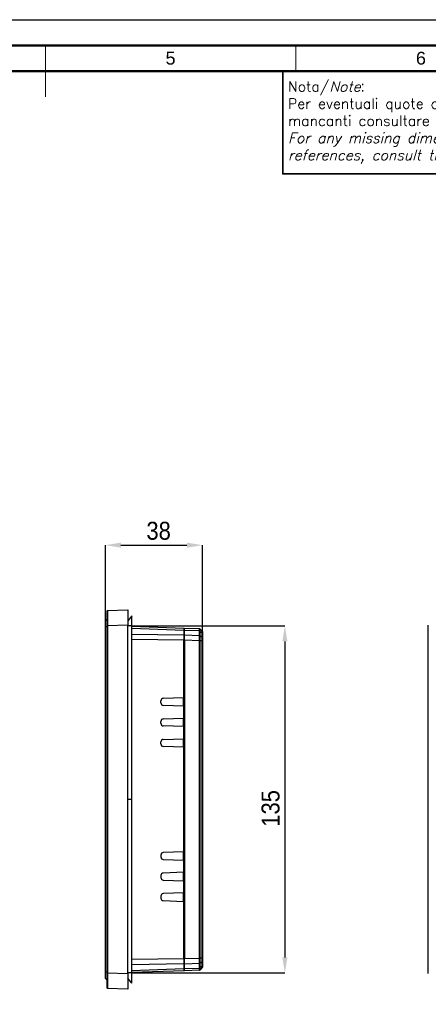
# Model space of a CAD drawing. Header units: millimetres. Extents: x 1316 to 1736, y 283 to 580.
# Tile 9 of 18: x 1526 to 1606, y 388 to 580. Entities that reach past the tile are written whole.
import ezdxf

# ---------------------------------------------------------------- set-up
doc = ezdxf.new("R2010")
doc.units = ezdxf.units.MM
doc.layers.add('Quote', color=7, linetype='Continuous')
doc.styles.add('SLDTEXTSTYLE9', font='GOTHIC.TTF', dxfattribs={"width": 0.913})
doc.styles.get("Standard").update_dxf_attribs({"font": 'arial.ttf'})
doc.dimstyles.new('SLDDIMSTYLE0', dxfattribs={"dimtxt": 3.5, "dimasz": 3, "dimexe": 0, "dimexo": 0.0625, "dimgap": 0.875, "dimtad": 1, "dimdec": 0, "dimlfac": 2, "dimrnd": 1e-09, "dimzin": 12, "dimdsep": 46, "dimtxsty": 'SLDTEXTSTYLE9', "dimcen": 0.09, "dimadec": 0, "dimazin": 3, "dimtfac": 1, "dimtdec": 0, "dimtmove": 0, "dimatfit": 0, "dimfxl": 1, "dimfrac": 2, "dimtolj": 1, "dimtzin": 12, "dimarcsym": 0})

# ---------------------------------------------------------------- blocks, each defined once
blk = doc.blocks.new('*D87')
at = {"layer": 'Quote', "color": 0, "lineweight": -2, "transparency": 16777216}
for p, q in [((1542.91, 461.49), (1542.91, 477.31)), ((1545.91, 477.31), (1558.76, 477.31)), ((1561.76, 458.75), (1561.76, 477.31))]:
    blk.add_line(p, q, dxfattribs=at)
at = {"layer": 'Quote', "color": 0, "lineweight": 18, "transparency": 16777216}
for points in [[(1545.91, 477.81), (1545.91, 476.81), (1542.91, 477.31)], [(1558.76, 477.81), (1558.76, 476.81), (1561.76, 477.31)]]:
    blk.add_solid(points, dxfattribs=at)
at = {"layer": 'Quote', "color": 0, "transparency": 16777216, "insert": (1553.25, 481.86), "char_height": 3.5, "attachment_point": 2, "style": 'SLDTEXTSTYLE9'}
blk.add_mtext('\\A1;38', dxfattribs=at)
blk = doc.blocks.new('*D88')
at = {"layer": 'Quote', "color": 0, "lineweight": -2, "transparency": 16777216}
for p, q in [((1548.07, 461.58), (1577.83, 461.58)), ((1577.83, 458.58), (1577.83, 397.08)), ((1548.07, 394.08), (1577.83, 394.08))]:
    blk.add_line(p, q, dxfattribs=at)
at = {"layer": 'Quote', "color": 0, "lineweight": 18, "transparency": 16777216}
for points in [[(1577.33, 458.58), (1578.33, 458.58), (1577.83, 461.58)], [(1577.33, 397.08), (1578.33, 397.08), (1577.83, 394.08)]]:
    blk.add_solid(points, dxfattribs=at)
at = {"layer": 'Quote', "color": 0, "transparency": 16777216, "insert": (1573.28, 426.09), "char_height": 3.5, "attachment_point": 2, "rotation": 90, "style": 'SLDTEXTSTYLE9'}
blk.add_mtext('\\A1;135', dxfattribs=at)

msp = doc.modelspace()

# ---------------------------------------------------------------- linework, layer by layer
at = {"lineweight": 50}
for p, q in [((1731.2, 574.55), (1331.2, 574.55)), ((1726.2, 569.55), (1336.2, 569.55))]:
    msp.add_line(p, q, dxfattribs=at)
at = {"lineweight": 18}
for p, q in [((1531.2, 569.55), (1531.2, 574.55)), ((1531.2, 574.55), (1531.2, 564.55)), ((1579.95, 574.55), (1579.95, 569.55))]:
    msp.add_line(p, q, dxfattribs=at)
at = {"color": 7, "linetype": 'Continuous', "lineweight": 25}
for p, q in [((1543.26, 461.58), (1543.26, 464.53)), ((1543.3, 464.58), (1547.26, 464.72)), ((1547.26, 464.72), (1547.26, 461.72)), ((1543.16, 462.93), (1542.91, 462.68)), ((1542.91, 461.43), (1542.91, 462.68)), ((1543.16, 462.93), (1543.16, 461.43)), ((1543.16, 462.93), (1543.26, 462.93)), ((1548.01, 463.58), (1547.26, 462.58)), ((1548.01, 461.58), (1548.01, 463.58)), ((1543.16, 461.43), (1542.91, 461.43)), ((1542.91, 394.23), (1542.91, 461.43)), ((1543.16, 461.43), (1543.26, 461.43)), ((1543.16, 461.43), (1543.16, 394.23)), ((1543.26, 461.58), (1543.3, 461.58)), ((1543.26, 394.07), (1543.26, 461.58)), ((1547.26, 461.72), (1543.3, 461.58)), ((1543.3, 461.58), (1543.3, 394.07)), ((1547.26, 393.93), (1547.26, 461.72)), ((1548.01, 461.58), (1547.26, 461.58)), ((1548.01, 427.83), (1548.01, 461.58)), ((1548.01, 461.52), (1558.18, 461.17)), ((1558.18, 460.73), (1548.01, 461.08)), ((1548.01, 459.99), (1558.18, 459.85)), ((1558.18, 461.17), (1558.18, 460.73)), ((1558.18, 460.91), (1558.26, 460.91)), ((1558.18, 460.73), (1558.18, 459.85)), ((1558.18, 460.55), (1558.26, 460.55)), ((1558.18, 459.85), (1558.18, 458.79)), ((1558.26, 461.16), (1561.21, 461.06)), ((1558.26, 460.72), (1558.26, 461.16)), ((1561.22, 460.62), (1558.26, 460.72)), ((1558.26, 459.85), (1558.26, 460.72)), ((1558.26, 458.79), (1558.26, 459.85)), ((1558.26, 459.85), (1561.22, 459.75)), ((1561.22, 459.75), (1561.22, 460.62)), ((1561.28, 461.03), (1561.73, 460.55)), ((1561.29, 460.6), (1561.29, 459.72)), ((1561.29, 460.6), (1561.73, 460.26)), ((1561.73, 459.39), (1561.73, 460.26)), ((1561.76, 460.21), (1561.76, 459.34)), ((1605.75, 393.93), (1605.75, 461.72)), ((1558.18, 458.79), (1548.01, 458.93)), ((1558.18, 459.67), (1558.26, 459.67)), ((1558.18, 447.65), (1558.18, 458.79)), ((1558.18, 458.79), (1558.26, 458.79)), ((1561.21, 458.69), (1558.26, 458.79)), ((1558.26, 458.79), (1558.26, 396.86)), ((1561.21, 396.97), (1561.21, 458.68)), ((1561.73, 458.68), (1561.28, 458.68)), ((1561.28, 458.68), (1561.28, 396.97)), ((1561.29, 459.72), (1561.73, 459.39)), ((1561.73, 396.97), (1561.73, 458.68)), ((1561.76, 458.68), (1561.76, 396.97)), ((1553.68, 446.64), (1553.68, 447.01)), ((1554.16, 447.51), (1558.18, 447.65)), ((1558.12, 446.01), (1558.12, 447.65)), ((1558.18, 446), (1554.16, 446.14)), ((1558.18, 443.65), (1558.18, 446)), ((1553.68, 442.64), (1553.68, 443.01)), ((1554.16, 443.51), (1558.18, 443.65)), ((1558.12, 442.01), (1558.12, 443.65)), ((1558.18, 442), (1554.16, 442.14)), ((1558.18, 439.65), (1558.18, 442)), ((1553.68, 438.64), (1553.68, 439.01)), ((1554.16, 439.51), (1558.18, 439.65)), ((1558.12, 438.01), (1558.12, 439.65)), ((1558.18, 438), (1554.16, 438.14)), ((1558.18, 417.65), (1558.18, 438)), ((1548.01, 427.83), (1547.26, 427.83)), ((1548.01, 394.08), (1548.01, 427.83)), ((1553.68, 417.01), (1553.68, 416.64)), ((1558.18, 417.65), (1554.16, 417.51)), ((1554.16, 416.14), (1558.18, 416)), ((1558.12, 416.01), (1558.12, 417.65)), ((1558.18, 413.65), (1558.18, 416)), ((1553.68, 413.01), (1553.68, 412.64)), ((1558.18, 413.65), (1554.16, 413.51)), ((1554.16, 412.14), (1558.18, 412)), ((1558.12, 412.01), (1558.12, 413.65)), ((1558.18, 409.65), (1558.18, 412)), ((1553.68, 409.01), (1553.68, 408.64)), ((1558.18, 409.65), (1554.16, 409.51)), ((1554.16, 408.14), (1558.18, 408)), ((1558.12, 408.01), (1558.12, 409.65)), ((1558.18, 396.87), (1558.18, 408)), ((1561.83, 404.4), (1561.76, 404.4)), ((1561.83, 404.38), (1561.76, 404.38)), ((1561.83, 403.94), (1561.76, 403.94)), ((1561.83, 403.92), (1561.76, 403.92)), ((1561.83, 403.41), (1561.76, 403.41)), ((1561.83, 402.96), (1561.76, 402.96)), ((1561.83, 402.83), (1561.76, 402.83)), ((1561.83, 402.81), (1561.76, 402.81)), ((1561.83, 403.94), (1561.83, 403.92)), ((1548.01, 396.72), (1558.18, 396.87)), ((1558.18, 396.87), (1558.18, 395.81)), ((1558.18, 396.86), (1558.26, 396.86)), ((1558.26, 396.86), (1561.21, 396.96)), ((1558.26, 395.8), (1558.26, 396.86)), ((1561.73, 396.97), (1561.28, 396.97)), ((1558.18, 395.81), (1548.01, 395.66)), ((1548.01, 394.57), (1558.18, 394.92)), ((1558.18, 395.98), (1558.26, 395.98)), ((1558.18, 395.81), (1558.18, 394.92)), ((1558.18, 395.1), (1558.26, 395.1)), ((1558.18, 394.92), (1558.18, 394.48)), ((1558.18, 394.74), (1558.26, 394.74)), ((1558.23, 394.49), (1558.23, 394.74)), ((1561.22, 395.9), (1558.26, 395.8)), ((1558.26, 394.93), (1558.26, 395.8)), ((1558.26, 394.93), (1561.22, 395.03)), ((1558.26, 394.49), (1558.26, 394.93)), ((1561.22, 395.03), (1561.22, 395.9)), ((1561.73, 395.1), (1561.28, 394.62)), ((1561.73, 396.26), (1561.29, 395.93)), ((1561.29, 395.93), (1561.29, 395.05)), ((1561.73, 395.39), (1561.29, 395.05)), ((1561.73, 395.39), (1561.73, 396.26)), ((1561.76, 396.31), (1561.76, 395.44)), ((1543.16, 394.23), (1542.91, 394.23)), ((1542.91, 392.98), (1542.91, 394.23)), ((1543.16, 392.73), (1542.91, 392.98)), ((1543.16, 394.23), (1543.16, 392.73)), ((1543.16, 394.23), (1543.26, 394.23)), ((1543.26, 391.12), (1543.26, 394.07)), ((1543.26, 394.07), (1543.3, 394.07)), ((1543.3, 394.07), (1547.26, 393.93)), ((1548.01, 394.08), (1547.26, 394.08)), ((1547.26, 393.93), (1547.26, 390.94)), ((1548.01, 392.08), (1547.26, 393.08)), ((1558.18, 394.48), (1548.01, 394.13)), ((1548.01, 392.08), (1548.01, 394.08)), ((1558.23, 394.49), (1558.18, 394.49)), ((1558.26, 394.49), (1558.23, 394.49)), ((1561.21, 394.59), (1558.26, 394.49)), ((1543.16, 392.73), (1543.26, 392.73)), ((1547.26, 390.94), (1543.3, 391.07))]:
    msp.add_line(p, q, dxfattribs=at)
msp.add_lwpolyline([(1316.2, 579.55), (1736.2, 579.55), (1736.2, 282.55), (1316.2, 282.55)], close=True)
at = {"lineweight": 35}
msp.add_lwpolyline([(1636.2, 549.55), (1577.4, 549.55), (1577.4, 569.55), (1636.2, 569.55)], close=True, dxfattribs=at)
at = {"color": 7, "linetype": 'Continuous', "lineweight": 25, "flags": 128}
for points in [[(1561.21, 458.69), (1561.22, 458.69), (1561.23, 458.69), (1561.24, 458.69), (1561.25, 458.69), (1561.26, 458.68), (1561.27, 458.68), (1561.28, 458.68), (1561.28, 458.68)], [(1561.21, 396.96), (1561.22, 396.96), (1561.23, 396.96), (1561.24, 396.96), (1561.25, 396.96), (1561.26, 396.97), (1561.27, 396.97), (1561.28, 396.97), (1561.28, 396.97)]]:
    msp.add_lwpolyline(points, dxfattribs=at)
at = {"color": 7, "linetype": 'Continuous', "lineweight": 25}
for centre, radius, start, end in [((1543.31, 464.53), 0.05, 92, 180), ((1561.21, 460.96), 0.1, 42.9954, 87.9997), ((1554.18, 447.01), 0.5, 92, 180), ((1554.18, 446.64), 0.5, 180, 268), ((1554.18, 443.01), 0.5, 92, 180), ((1554.18, 442.64), 0.5, 180, 268), ((1554.18, 439.01), 0.5, 92, 180), ((1554.18, 438.64), 0.5, 180, 268), ((1554.18, 417.01), 0.5, 92, 180), ((1554.18, 416.64), 0.5, 180, 268), ((1554.18, 413.01), 0.5, 92, 180), ((1554.18, 412.64), 0.5, 180, 268), ((1554.18, 409.01), 0.5, 92, 180), ((1554.18, 408.64), 0.5, 180, 268), ((1561.21, 394.69), 0.1, 272.0003, 317.0046), ((1543.31, 391.12), 0.05, 180, 268)]:
    msp.add_arc(centre, radius, start, end, dxfattribs=at)
for centre, start_param, end_param in [((1543.31, 461.58), 0.00002, 1.569598), ((1543.31, 394.08), 1.571994, 3.141573)]:
    msp.add_ellipse(centre, major_axis=(0, 3), ratio=0.000581, start_param=start_param, end_param=end_param, dxfattribs=at)
for points, knots in [([(1561.22, 460.62), (1561.22, 460.69), (1561.22, 460.75), (1561.22, 460.86), (1561.22, 460.91), (1561.22, 460.98), (1561.22, 461.01), (1561.22, 461.05), (1561.22, 461.06), (1561.21, 461.06)], [0, 0, 0, 0, 0.25, 0.25, 0.5, 0.5, 0.75, 0.75, 1, 1, 1, 1]), ([(1561.28, 461.03), (1561.29, 461.03), (1561.29, 461.02), (1561.29, 460.98), (1561.29, 460.95), (1561.29, 460.88), (1561.29, 460.83), (1561.29, 460.73), (1561.29, 460.67), (1561.29, 460.6)], [0, 0, 0, 0, 0.25, 0.25, 0.5, 0.5, 0.75, 0.75, 1, 1, 1, 1]), ([(1561.73, 460.26), (1561.73, 460.35), (1561.73, 460.43), (1561.73, 460.52), (1561.73, 460.55), (1561.73, 460.55)], [0, 0, 0, 0, 0.5, 0.5, 1, 1, 1, 1]), ([(1561.21, 458.69), (1561.22, 458.78), (1561.22, 458.88), (1561.22, 459.07), (1561.22, 459.17), (1561.22, 459.35), (1561.22, 459.44), (1561.22, 459.6), (1561.22, 459.68), (1561.22, 459.75)], [0, 0, 0, 0, 0.25, 0.25, 0.5, 0.5, 0.75, 0.75, 1, 1, 1, 1]), ([(1561.29, 459.72), (1561.29, 459.65), (1561.29, 459.58), (1561.29, 459.42), (1561.29, 459.34), (1561.29, 459.16), (1561.29, 459.07), (1561.29, 458.88), (1561.29, 458.78), (1561.28, 458.68)], [0, 0, 0, 0, 0.25, 0.25, 0.5, 0.5, 0.75, 0.75, 1, 1, 1, 1]), ([(1561.28, 458.68), (1561.28, 458.68), (1561.28, 458.68), (1561.28, 458.68), (1561.28, 458.68), (1561.28, 458.68), (1561.28, 458.68)], [0, 0, 0, 0, 0.000001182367, 0.000001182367, 0.000001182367, 0.000001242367, 0.000001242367, 0.000001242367, 0.000001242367]), ([(1561.73, 458.68), (1561.73, 458.81), (1561.73, 458.94), (1561.73, 459.18), (1561.73, 459.29), (1561.73, 459.39)], [0, 0, 0, 0, 0.5, 0.5, 1, 1, 1, 1]), ([(1561.76, 459.34), (1561.76, 459.25), (1561.76, 459.15), (1561.76, 458.93), (1561.76, 458.81), (1561.76, 458.68)], [0, 0, 0, 0, 0.5, 0.5, 1, 1, 1, 1]), ([(1561.83, 403.94), (1561.83, 403.96), (1561.83, 403.99), (1561.83, 404.04), (1561.83, 404.08), (1561.83, 404.13), (1561.83, 404.17), (1561.83, 404.2), (1561.83, 404.23), (1561.83, 404.26), (1561.83, 404.29), (1561.83, 404.31), (1561.83, 404.33), (1561.83, 404.35), (1561.83, 404.36), (1561.83, 404.37), (1561.83, 404.37), (1561.83, 404.38), (1561.83, 404.38)], [0, 0, 0, 0, 0.070675, 0.137493, 0.201473, 0.262869, 0.32255, 0.380737, 0.43822, 0.495487, 0.553484, 0.611346, 0.670644, 0.731587, 0.794183, 0.859445, 0.928208, 1, 1, 1, 1]), ([(1561.83, 403.41), (1561.83, 403.49), (1561.83, 403.61), (1561.83, 403.78), (1561.83, 403.86), (1561.83, 403.89)], [0, 0, 0, 0, 0.613113, 0.853495, 1, 1, 1, 1]), ([(1561.83, 402.96), (1561.83, 402.98), (1561.83, 403.02), (1561.83, 403.07), (1561.83, 403.13), (1561.83, 403.17), (1561.83, 403.2), (1561.83, 403.23), (1561.83, 403.26), (1561.83, 403.29), (1561.83, 403.31), (1561.83, 403.34), (1561.83, 403.38), (1561.83, 403.4), (1561.83, 403.41)], [0, 0, 0, 0, 0.100388, 0.204407, 0.310686, 0.422157, 0.480685, 0.543238, 0.6095, 0.679555, 0.753841, 0.831641, 0.913813, 1, 1, 1, 1]), ([(1561.83, 402.83), (1561.83, 402.84), (1561.83, 402.86), (1561.83, 402.9), (1561.83, 402.93), (1561.83, 402.95), (1561.83, 402.96)], [0, 0, 0, 0, 0.252643, 0.50444, 0.750407, 1, 1, 1, 1]), ([(1561.22, 395.9), (1561.22, 395.97), (1561.22, 396.05), (1561.22, 396.21), (1561.22, 396.3), (1561.22, 396.48), (1561.22, 396.58), (1561.22, 396.77), (1561.22, 396.87), (1561.21, 396.96)], [0, 0, 0, 0, 0.25, 0.25, 0.5, 0.5, 0.75, 0.75, 1, 1, 1, 1]), ([(1561.28, 396.97), (1561.29, 396.87), (1561.29, 396.77), (1561.29, 396.58), (1561.29, 396.49), (1561.29, 396.31), (1561.29, 396.23), (1561.29, 396.07), (1561.29, 395.99), (1561.29, 395.93)], [0, 0, 0, 0, 0.25, 0.25, 0.5, 0.5, 0.75, 0.75, 1, 1, 1, 1]), ([(1561.28, 396.97), (1561.28, 396.97), (1561.28, 396.97), (1561.28, 396.97), (1561.28, 396.97), (1561.28, 396.97), (1561.28, 396.97)], [-0.00000006, -0.00000006, -0.00000006, -0.00000006, 0, 0, 0, 0.000001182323, 0.000001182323, 0.000001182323, 0.000001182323]), ([(1561.73, 396.26), (1561.73, 396.36), (1561.73, 396.47), (1561.73, 396.71), (1561.73, 396.84), (1561.73, 396.97)], [0, 0, 0, 0, 0.5, 0.5, 1, 1, 1, 1]), ([(1561.21, 394.59), (1561.22, 394.59), (1561.22, 394.6), (1561.22, 394.64), (1561.22, 394.67), (1561.22, 394.74), (1561.22, 394.79), (1561.22, 394.9), (1561.22, 394.96), (1561.22, 395.03)], [0, 0, 0, 0, 0.25, 0.25, 0.5, 0.5, 0.75, 0.75, 1, 1, 1, 1]), ([(1561.29, 395.05), (1561.29, 394.99), (1561.29, 394.92), (1561.29, 394.82), (1561.29, 394.77), (1561.29, 394.7), (1561.29, 394.67), (1561.29, 394.63), (1561.29, 394.62), (1561.28, 394.62)], [0, 0, 0, 0, 0.25, 0.25, 0.5, 0.5, 0.75, 0.75, 1, 1, 1, 1]), ([(1561.73, 395.1), (1561.73, 395.1), (1561.73, 395.13), (1561.73, 395.22), (1561.73, 395.3), (1561.73, 395.39)], [0, 0, 0, 0, 0.5, 0.5, 1, 1, 1, 1]), ([(1561.76, 395.44), (1561.76, 395.35), (1561.76, 395.28), (1561.76, 395.19), (1561.76, 395.17), (1561.76, 395.17)], [0, 0, 0, 0, 0.5, 0.5, 1, 1, 1, 1])]:
    msp.add_open_spline(points, degree=3, knots=knots, dxfattribs=at)
for points in [[(1561.22, 460.62), (1561.25, 460.62), (1561.27, 460.61), (1561.29, 460.6)], [(1561.76, 460.48), (1561.76, 460.51), (1561.75, 460.53), (1561.73, 460.55)], [(1561.76, 460.21), (1561.76, 460.23), (1561.75, 460.25), (1561.73, 460.26)], [(1561.76, 460.48), (1561.76, 460.48), (1561.76, 460.38), (1561.76, 460.21)], [(1561.21, 458.68), (1561.21, 458.69), (1561.21, 458.69), (1561.21, 458.69)], [(1561.21, 458.68), (1561.24, 458.68), (1561.27, 458.68), (1561.28, 458.68)], [(1561.22, 459.75), (1561.25, 459.74), (1561.27, 459.74), (1561.29, 459.72)], [(1561.76, 459.34), (1561.76, 459.36), (1561.75, 459.37), (1561.73, 459.39)], [(1561.76, 458.68), (1561.76, 458.68), (1561.75, 458.68), (1561.73, 458.68)], [(1561.21, 396.96), (1561.21, 396.96), (1561.21, 396.97), (1561.21, 396.97)], [(1561.21, 396.97), (1561.24, 396.97), (1561.27, 396.97), (1561.28, 396.97)], [(1561.76, 396.97), (1561.76, 396.97), (1561.75, 396.97), (1561.73, 396.97)], [(1561.76, 396.97), (1561.76, 396.72), (1561.76, 396.48), (1561.76, 396.31)], [(1561.29, 395.93), (1561.27, 395.91), (1561.25, 395.9), (1561.22, 395.9)], [(1561.29, 395.05), (1561.27, 395.04), (1561.25, 395.03), (1561.22, 395.03)], [(1561.76, 396.31), (1561.76, 396.29), (1561.75, 396.28), (1561.73, 396.26)], [(1561.76, 395.44), (1561.76, 395.42), (1561.75, 395.4), (1561.73, 395.39)], [(1561.76, 395.17), (1561.76, 395.14), (1561.75, 395.12), (1561.73, 395.1)]]:
    msp.add_open_spline(points, degree=3, dxfattribs=at)

# ---------------------------------------------------------------- texts
at = {"lineweight": 50, "char_height": 2.5, "attachment_point": 5}
for s, insert in [('5', (1555.57, 572.05)), ('6', (1604.32, 572.05))]:
    msp.add_mtext_dynamic_manual_height_columns(s, width=48.75, gutter_width=12.5, heights=[0], dxfattribs=dict(at, insert=insert))
at = {"lineweight": 18, "insert": (1578.44, 567.55), "char_height": 2, "attachment_point": 1}
msp.add_mtext_dynamic_manual_height_columns('{\\Fromans|c0;Nota/\\Fitalic|c0;Note}:\\P{\\Fromans|c0;Per eventuali quote o riferimenti mancanti consultare il file 3D\\P\\Fitalic|c0;For any missing dimensions or references, consult the 3D file}', width=56.7456, gutter_width=12.5, heights=[0], dxfattribs=at)

# ---------------------------------------------------------------- dimensions: what is measured, and where the dimension line sits
at = {"layer": 'Quote'}
dim = msp.add_linear_dim(base=(1561.76, 477.31), p1=(1542.91, 461.43), p2=(1561.76, 458.68), dimstyle='SLDDIMSTYLE0', dxfattribs=at)
dim.commit()
dim.dimension.update_dxf_attribs({"geometry": '*D87', "text_midpoint": (1553.25, 477.31), "dimtype": 160})
dim = msp.add_linear_dim(base=(1577.83, 394.08), p1=(1548.01, 461.58), p2=(1548.01, 394.08), angle=90, dimstyle='SLDDIMSTYLE0', dxfattribs=at)
dim.commit()
dim.dimension.update_dxf_attribs({"geometry": '*D88', "text_midpoint": (1577.83, 426.09), "dimtype": 160})

doc.saveas('drawing.dxf')
